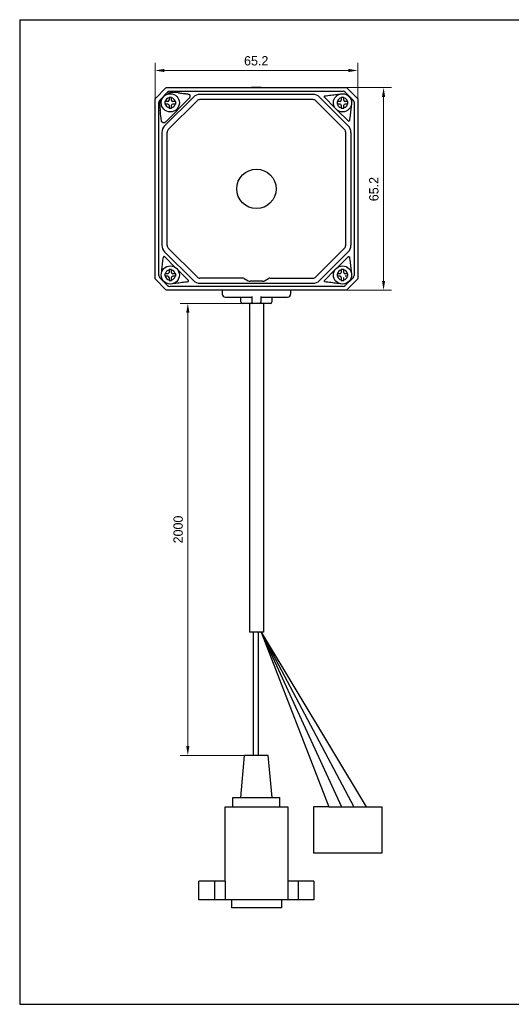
# Model space of a CAD drawing. Header units: millimetres. Extents: x -449 to -103, y -80 to 237.
# Tile 1 of 3: x -449 to -291, y -80 to 237. Entities that reach past the tile are written whole.
import ezdxf

# ---------------------------------------------------------------- set-up
doc = ezdxf.new("R2010")
doc.units = ezdxf.units.MM
doc.header["$LTSCALE"] = 16.335
doc.header["$PDMODE"] = 3
doc.header["$PDSIZE"] = 8
doc.layers.get('0').update_dxf_attribs({"linetype": 'CONTINUOUS'})
doc.layers.get('Defpoints').update_dxf_attribs({"linetype": 'CONTINUOUS'})
doc.layers.add('20_ALL_FEATURES', color=7, linetype='CONTINUOUS')
doc.layers.add('51__DRAFT_DIMS', color=7, linetype='CONTINUOUS')
doc.styles.add('尺寸值（小）', font='兰亭黑 GBK.TTF', dxfattribs={"height": 3})
doc.dimstyles.new('1直线标注', dxfattribs={"dimtxt": 3, "dimasz": 3, "dimexe": 2.5, "dimexo": 0, "dimtad": 1, "dimdec": 1, "dimdsep": 46, "dimtxsty": '尺寸值（小）', "dimblk": '_FILLED', "dimcen": 0, "dimclrd": 8, "dimclre": 8, "dimclrt": 7, "dimadec": 0, "dimazin": 0, "dimtp": 0.001, "dimtm": 0.001, "dimtfac": 1, "dimtdec": 1, "dimtmove": 0, "dimatfit": 0, "dimldrblk": '_FILLED', "dimfxl": 1, "dimtolj": 1, "dimlwd": 15, "dimlwe": 15, "dimarcsym": 0})

# ---------------------------------------------------------------- blocks, each defined once
blk = doc.blocks.new('_FILLED')
at = {"color": 0, "linetype": 'ByBlock'}
blk.add_solid([(0, 0), (-1, 0.17), (-1, -0.17)], dxfattribs=at)
blk = doc.blocks.new('*D56')
at = {"layer": '51__DRAFT_DIMS', "color": 8, "lineweight": 15}
for p, q in [((-405.64, 211.3), (-405.64, 222.91)), ((-340.44, 211.3), (-340.44, 222.91)), ((-402.64, 220.41), (-343.44, 220.41))]:
    blk.add_line(p, q, dxfattribs=at)
at = {"layer": 'Defpoints', "color": 0}
for p in [(-340.44, 220.41), (-405.64, 211.3), (-340.44, 211.3)]:
    blk.add_point(p, dxfattribs=at)
at = {"layer": '51__DRAFT_DIMS', "color": 8, "linetype": 'ByBlock', "lineweight": 15, "xscale": 3, "yscale": 3, "zscale": 3, "rotation": 180}
blk.add_blockref('_FILLED', (-405.64, 220.41), dxfattribs=at)
at = {"layer": '51__DRAFT_DIMS', "color": 8, "linetype": 'ByBlock', "lineweight": 15, "xscale": 3, "yscale": 3, "zscale": 3}
blk.add_blockref('_FILLED', (-340.44, 220.41), dxfattribs=at)
at = {"layer": '51__DRAFT_DIMS', "color": 7, "insert": (-373.1, 225.03), "char_height": 3, "attachment_point": 2, "line_spacing_factor": 0.9, "style": '尺寸值（小）'}
blk.add_mtext('\\A1;65.2', dxfattribs=at)
blk = doc.blocks.new('*D57')
at = {"layer": '51__DRAFT_DIMS', "color": 8, "lineweight": 15}
for p, q in [((-344.04, 214.9), (-329.64, 214.9)), ((-332.14, 211.9), (-332.14, 152.7)), ((-344.04, 149.7), (-329.64, 149.7))]:
    blk.add_line(p, q, dxfattribs=at)
at = {"layer": 'Defpoints', "color": 0}
for p in [(-344.04, 214.9), (-344.04, 149.7), (-332.14, 149.7)]:
    blk.add_point(p, dxfattribs=at)
at = {"layer": '51__DRAFT_DIMS', "color": 8, "linetype": 'ByBlock', "lineweight": 15, "xscale": 3, "yscale": 3, "zscale": 3}
for p, rotation in [((-332.14, 214.9), 90), ((-332.14, 149.7), 270)]:
    blk.add_blockref('_FILLED', p, dxfattribs=dict(at, rotation=rotation))
at = {"layer": '51__DRAFT_DIMS', "color": 7, "insert": (-336.77, 182.23), "char_height": 3, "attachment_point": 2, "rotation": 90, "line_spacing_factor": 0.9, "style": '尺寸值（小）'}
blk.add_mtext('\\A1;65.2', dxfattribs=at)
blk = doc.blocks.new('*D64')
at = {"layer": '51__DRAFT_DIMS', "color": 8, "lineweight": 15}
for p, q in [((-377.54, 145.45), (-397.59, 145.45)), ((-395.09, 142.45), (-395.09, 2.95)), ((-376.83, -0.05), (-397.59, -0.05))]:
    blk.add_line(p, q, dxfattribs=at)
at = {"layer": 'Defpoints', "color": 0}
for p in [(-377.54, 145.45), (-395.09, -0.05), (-376.83, -0.05)]:
    blk.add_point(p, dxfattribs=at)
at = {"layer": '51__DRAFT_DIMS', "color": 8, "linetype": 'ByBlock', "lineweight": 15, "xscale": 3, "yscale": 3, "zscale": 3}
for p, rotation in [((-395.09, 145.45), 90), ((-395.09, -0.05), 270)]:
    blk.add_blockref('_FILLED', p, dxfattribs=dict(at, rotation=rotation))
at = {"layer": '51__DRAFT_DIMS', "color": 7, "insert": (-399.71, 72.67), "char_height": 3, "attachment_point": 2, "rotation": 90, "line_spacing_factor": 0.9, "style": '尺寸值（小）'}
blk.add_mtext('\\A1;2000', dxfattribs=at)

msp = doc.modelspace()

# ---------------------------------------------------------------- linework, layer by layer
for p, q in [((-449.15558, 236.75179), (-449.15558, -80.14926)), ((-449.15558, 236.75179), (-102.828, 236.75179)), ((-370.78627, 39.60582), (-375.28627, 39.60582)), ((-374.08519, 39.60582), (-374.08519, -0.04817)), ((-372.46508, 39.60582), (-372.46508, -0.04817)), ((-371.50898, 39.60582), (-349.71286, -16.54817)), ((-371.50898, 39.60582), (-345.71286, -16.54817)), ((-371.50898, 39.60582), (-341.71286, -16.54817)), ((-371.50898, 39.60582), (-337.71286, -16.54817)), ((-349.71286, -16.54817), (-354.71286, -16.54817)), ((-354.71286, -16.54817), (-354.71286, -31.54817)), ((-349.71286, -16.54817), (-345.71286, -16.54817)), ((-345.71286, -16.54817), (-341.71286, -16.54817)), ((-341.71286, -16.54817), (-337.71286, -16.54817)), ((-337.71286, -16.54817), (-332.71286, -16.54817)), ((-332.71286, -16.54817), (-332.71286, -31.54817)), ((-332.71286, -31.54817), (-354.71286, -31.54817)), ((-449.15558, -80.14926), (-102.828, -80.14926))]:
    msp.add_line(p, q)
at = {"layer": '20_ALL_FEATURES'}
for p, q in [((-405.63627, 211.30183), (-402.03627, 214.90183)), ((-401.62665, 213.40652), (-404.14096, 210.89221)), ((-402.03627, 214.90183), (-344.03627, 214.90183)), ((-401.60951, 212.79344), (-401.56293, 212.84002)), ((-400.92213, 213.69834), (-345.15042, 213.69834)), ((-354.87645, 212.70184), (-391.19609, 212.70184)), ((-341.93159, 210.89221), (-344.4459, 213.40652)), ((-344.03627, 214.90183), (-340.43627, 211.30183)), ((-405.63627, 153.30183), (-405.63627, 211.30183)), ((-404.43278, 154.41598), (-404.43278, 210.18769)), ((-403.57446, 210.82849), (-403.52788, 210.87507)), ((-402.55936, 202.5788), (-393.31313, 211.82501)), ((-401.53628, 210.40182), (-402.48503, 210.4018)), ((-401.53627, 209.60182), (-402.48501, 209.6018)), ((-402.29231, 203.76064), (-394.49827, 211.55849)), ((-392.12737, 210.651), (-401.38544, 201.39293)), ((-401.1363, 211.75058), (-401.13629, 210.80183)), ((-401.13626, 209.20183), (-401.13624, 208.25308)), ((-400.59313, 211.75127), (-400.7363, 211.75134)), ((-400.33629, 210.80184), (-400.3363, 211.75059)), ((-400.33624, 208.25309), (-400.33626, 209.20184)), ((-398.98753, 210.40187), (-399.93628, 210.40185)), ((-398.98752, 209.60187), (-399.93627, 209.60185)), ((-354.868, 211.03325), (-391.20454, 211.03325)), ((-344.6871, 201.39293), (-353.94517, 210.651)), ((-352.7593, 211.82492), (-343.5131, 202.57869)), ((-347.77986, 208.39419), (-351.17857, 211.79474)), ((-346.13628, 210.40182), (-347.08503, 210.4018)), ((-346.13627, 209.60182), (-347.08501, 209.6018)), ((-345.7363, 211.75058), (-345.73629, 210.80183)), ((-345.73626, 209.20183), (-345.73624, 208.25308)), ((-345.19313, 211.75127), (-345.3363, 211.75134)), ((-344.93629, 210.80184), (-344.9363, 211.75059)), ((-344.93624, 208.25309), (-344.93626, 209.20184)), ((-343.58753, 210.40187), (-344.53628, 210.40185)), ((-343.58752, 209.60187), (-344.53627, 209.60185)), ((-341.63976, 210.18769), (-341.63976, 154.41598)), ((-340.43627, 211.30183), (-340.43627, 153.30183)), ((-400.87942, 208.2524), (-400.73624, 208.25232)), ((-343.54381, 204.15598), (-346.94496, 207.55893)), ((-345.47942, 208.2524), (-345.33624, 208.25232)), ((-403.43628, 200.46165), (-403.43628, 164.14201)), ((-401.76769, 164.13357), (-401.76769, 200.4701)), ((-344.30485, 164.13357), (-344.30485, 200.4701)), ((-342.63623, 200.46165), (-342.63625, 164.14187)), ((-393.31326, 152.77876), (-402.55944, 162.02497)), ((-401.38544, 163.21073), (-392.12737, 153.95266)), ((-353.94517, 153.95266), (-344.6871, 163.21073)), ((-343.51319, 162.02486), (-352.75942, 152.77866)), ((-402.52874, 160.44769), (-399.12759, 157.04473)), ((-346.94496, 157.04473), (-343.54382, 160.4477)), ((-401.1363, 156.35058), (-401.13629, 155.40183)), ((-400.59313, 156.35127), (-400.7363, 156.35134)), ((-400.33629, 155.40184), (-400.3363, 156.35059)), ((-398.29269, 156.20947), (-394.89398, 152.80893)), ((-351.17858, 152.80894), (-347.77986, 156.20947)), ((-345.7363, 156.35058), (-345.73629, 155.40183)), ((-345.19313, 156.35127), (-345.3363, 156.35134)), ((-344.93629, 155.40184), (-344.9363, 156.35059)), ((-402.03627, 149.70183), (-405.63627, 153.30183)), ((-404.14096, 153.71146), (-401.62665, 151.19715)), ((-401.53628, 155.00182), (-402.48503, 155.0018)), ((-401.53627, 154.20182), (-402.48501, 154.2018)), ((-401.13626, 153.80183), (-401.13624, 152.85308)), ((-400.87942, 152.8524), (-400.73624, 152.85232)), ((-400.33624, 152.85309), (-400.33626, 153.80184)), ((-398.98753, 155.00187), (-399.93628, 155.00185)), ((-398.98752, 154.20187), (-399.93627, 154.20185)), ((-377.3112, 153.57041), (-391.20454, 153.57041)), ((-376.96389, 153.47735), (-375.69587, 152.74526)), ((-371.02922, 152.57041), (-375.04333, 152.57041)), ((-370.37668, 152.74526), (-369.10865, 153.47735)), ((-368.76135, 153.57041), (-354.868, 153.57041)), ((-346.13628, 155.00182), (-347.08503, 155.0018)), ((-346.13627, 154.20182), (-347.08501, 154.2018)), ((-345.73626, 153.80183), (-345.73624, 152.85308)), ((-345.47942, 152.8524), (-345.33624, 152.85232)), ((-344.93624, 152.85309), (-344.93626, 153.80184)), ((-343.58753, 155.00187), (-344.53628, 155.00185)), ((-343.58752, 154.20187), (-344.53627, 154.20185)), ((-344.4459, 151.19715), (-341.93159, 153.71146)), ((-340.43627, 153.30183), (-344.03627, 149.70183)), ((-344.03627, 149.70183), (-402.03627, 149.70183)), ((-345.15042, 150.90533), (-400.92213, 150.90532)), ((-391.19609, 151.90183), (-354.87645, 151.90183)), ((-384.03627, 149.70183), (-384.03627, 148.45183)), ((-362.03627, 149.70183), (-362.03627, 148.45183)), ((-383.03627, 147.45183), (-374.53627, 147.45183)), ((-378.03627, 145.95183), (-378.03627, 147.45183)), ((-374.53627, 147.62289), (-374.53627, 145.95183)), ((-371.53627, 145.95183), (-371.53627, 147.62289)), ((-371.53627, 147.45183), (-363.03627, 147.45183)), ((-368.03627, 147.45183), (-368.03627, 145.95183)), ((-368.53627, 145.45183), (-377.53627, 145.45183)), ((-375.28627, 145.45183), (-375.28627, 125.45183)), ((-370.78627, 145.45183), (-370.78627, 125.45183)), ((-375.28627, 125.45183), (-375.28627, 39.60582)), ((-370.78627, 125.45183), (-370.78627, 39.60582)), ((-378.06396, -13.54817), (-376.87458, -0.04817)), ((-369.19728, -0.04817), (-376.87458, -0.04817)), ((-368.0079, -13.54817), (-369.19728, -0.04817)), ((-380.58854, -13.54817), (-365.48332, -13.54817)), ((-380.58854, -16.54817), (-380.58854, -13.54817)), ((-365.48332, -16.54817), (-365.48332, -13.54817)), ((-383.10607, -16.54817), (-362.96579, -16.54817)), ((-383.10607, -40.54817), (-383.10607, -16.54817)), ((-362.96579, -16.54817), (-362.96579, -46.54817)), ((-391.52504, -46.54817), (-391.52504, -40.54817)), ((-382.98993, -40.54817), (-391.52491, -40.54817)), ((-386.48984, -40.54817), (-386.48984, -46.54817)), ((-382.98993, -46.54817), (-382.98993, -40.54817)), ((-354.52571, -40.54817), (-362.96579, -40.54817)), ((-359.49051, -46.54817), (-359.49051, -40.54817)), ((-354.52571, -40.54817), (-354.52571, -46.54817)), ((-354.52571, -46.54817), (-391.52504, -46.54817)), ((-381.07093, -46.54817), (-381.07093, -49.04817)), ((-364.97981, -46.54817), (-364.97981, -49.04817)), ((-364.97981, -49.04817), (-381.07093, -49.04817))]:
    msp.add_line(p, q, dxfattribs=at)
for centre, radius in [((-400.73627, 210.00183), 2.925), ((-345.33627, 210.00183), 2.925), ((-373.03645, 182.30186), 6.33822), ((-400.73627, 154.60183), 2.925), ((-345.33627, 154.60183), 2.925)]:
    msp.add_circle(centre, radius, dxfattribs=at)
for centre, radius, start, end in [((-400.92213, 212.702), 0.99635, 89.9999999, 135.0000001), ((-408.86659, 113.45449), 100.3445, 83.9077941, 84.3564624), ((-391.19593, 209.70737), 2.99452, 90.0031861, 134.9941268), ((-373.03627, 176.08304), 38.85, 87.7109416, 92.2890584), ((-354.87662, 209.70737), 2.99452, 45.003177, 89.9941261), ((-345.15042, 212.702), 0.99635, 44.9999999, 90.0000001), ((-403.43644, 210.18769), 0.99635, 134.9999999, 180), ((-297.36656, 210.0037), 105.11923, 179.7830126, 180.2190578), ((-400.73627, 210.00183), 1.675, 103.8171137, 166.1849567), ((-400.73627, 210.00183), 1.675, 193.8171137, 256.1849567), ((-401.53629, 210.80182), 0.4, 270.0010352, 0.0010352), ((-401.53626, 209.20182), 0.4, 0.0010352, 90.0010352), ((-400.7698, 125.05193), 86.69942, 89.9778617, 90.2422046), ((-400.65997, 137.76869), 73.9826, 89.7493341, 89.9482336), ((-400.73627, 210.00183), 1.675, 13.8171137, 76.1849567), ((-399.93629, 210.80185), 0.4, 180.0010352, 270.0010352), ((-399.93626, 209.20185), 0.4, 90.0010352, 180.0010352), ((-400.73627, 210.00183), 1.675, 283.8171137, 346.1849567), ((-504.10599, 209.99997), 105.11923, 359.7830126, 0.2190578), ((-391.20113, 209.71993), 1.31333, 90.1489062, 134.8511076), ((-354.87293, 209.71627), 1.31701, 45.2144291, 89.7855565), ((-351.00148, 211.9714), 0.2501, 98.0753658, 224.9311464), ((-241.96656, 210.0037), 105.11923, 179.7830126, 180.2190578), ((-345.33627, 210.00183), 1.675, 103.8171137, 166.1849567), ((-345.33627, 210.00183), 1.675, 193.8171137, 256.1849567), ((-346.13629, 210.80182), 0.4, 270.0010352, 0.0010352), ((-346.13626, 209.20182), 0.4, 0.0010352, 90.0010352), ((-345.3698, 125.05193), 86.69942, 89.9778617, 90.2422046), ((-345.25997, 137.76869), 73.9826, 89.7493341, 89.9482336), ((-345.33627, 210.00183), 1.675, 13.8171137, 76.1849567), ((-344.53629, 210.80185), 0.4, 180.0010352, 270.0010352), ((-344.53626, 209.20185), 0.4, 90.0010352, 180.0010352), ((-345.33627, 210.00183), 1.675, 283.8171137, 346.1849567), ((-448.70599, 209.99997), 105.11923, 359.7830126, 0.2190578), ((-342.63611, 210.18769), 0.99635, 0, 45.0000001), ((-304.62075, 218.08901), 99.91053, 185.6432631, 186.0937707), ((-400.81257, 282.23497), 73.9826, 269.7493342, 269.9482337), ((-400.70274, 294.95174), 86.69942, 269.9778617, 270.2422046), ((-345.41257, 282.23497), 73.9826, 269.7493342, 269.9482337), ((-345.30274, 294.95174), 86.69942, 269.9778617, 270.2422046), ((-343.36706, 204.33244), 0.24979, 224.9530159, 351.9821552), ((-400.44181, 200.46149), 2.99452, 135.0031842, 179.9941367), ((-400.45443, 200.46671), 1.31327, 135.1478767, 179.8521525), ((-345.61761, 200.46692), 1.31276, 0.1386647, 44.861305), ((-345.63073, 200.46149), 2.99452, 0.003174, 44.9941367), ((-400.44181, 164.14218), 2.99452, 180.0031739, 224.9943404), ((-400.45459, 164.13689), 1.31311, 180.1449225, 224.8550472), ((-345.61853, 164.13713), 1.31368, 315.1553391, 359.84469), ((-345.63073, 164.14218), 2.99452, 315.002981, 359.9941372), ((-402.70549, 160.27123), 0.24979, 44.9530035, 171.982167), ((-400.73627, 154.60183), 1.675, 103.8171137, 166.1849567), ((-401.53629, 155.40182), 0.4, 270.0010352, 0.0010352), ((-400.7698, 69.65193), 86.69942, 89.9778617, 90.2422046), ((-400.65997, 82.36869), 73.9826, 89.7493341, 89.9482336), ((-400.73627, 154.60183), 1.675, 13.8171137, 76.1849567), ((-399.93629, 155.40185), 0.4, 180.0010352, 270.0010352), ((-345.33627, 154.60183), 1.675, 103.8171137, 166.1849567), ((-346.13629, 155.40182), 0.4, 270.0010352, 0.0010352), ((-345.3698, 69.65193), 86.69942, 89.9778617, 90.2422046), ((-345.25997, 82.36869), 73.9826, 89.7493341, 89.9482336), ((-345.33627, 154.60183), 1.675, 13.8171137, 76.1849567), ((-344.53629, 155.40185), 0.4, 180.0010352, 270.0010352), ((-403.43644, 154.41598), 0.99635, 180, 225.0000001), ((-297.36656, 154.6037), 105.11923, 179.7830126, 180.2190578), ((-400.73627, 154.60183), 1.675, 193.8171137, 256.1849567), ((-401.53626, 153.80182), 0.4, 0.0010352, 90.0010352), ((-400.81257, 226.83497), 73.9826, 269.7493342, 269.9482337), ((-400.70274, 239.55174), 86.69942, 269.9778617, 270.2422046), ((-399.93626, 153.80185), 0.4, 90.0010352, 180.0010352), ((-400.73627, 154.60183), 1.675, 283.8171137, 346.1849567), ((-504.10599, 154.59997), 105.11923, 359.7830126, 0.2190578), ((-395.07107, 152.63227), 0.2501, 278.0753714, 44.9311475), ((-391.19593, 154.89629), 2.99452, 225.002766, 269.9941262), ((-391.20128, 154.88336), 1.31295, 225.1421723, 269.8578134), ((-377.3112, 152.87579), 0.69462, 60.0002382, 89.9997622), ((-375.04333, 153.87551), 1.30509, 240.0001104, 269.9998725), ((-371.02922, 153.8755), 1.30509, 270.0001257, 299.9998922), ((-368.76135, 152.87579), 0.69462, 90.0002377, 119.9997619), ((-354.87662, 154.89629), 2.99452, 270.0031866, 314.9941209), ((-354.87163, 154.88425), 1.31384, 270.1580499, 314.841964), ((-351.00147, 152.63231), 0.25012, 135.0767014, 261.9240805), ((-241.96656, 154.6037), 105.11923, 179.7830126, 180.2190578), ((-345.33627, 154.60183), 1.675, 193.8171137, 256.1849567), ((-346.13626, 153.80182), 0.4, 0.0010352, 90.0010352), ((-345.41257, 226.83497), 73.9826, 269.7493342, 269.9482337), ((-345.30274, 239.55174), 86.69942, 269.9778617, 270.2422046), ((-345.33627, 154.60183), 1.675, 283.8171137, 346.1849567), ((-448.70599, 154.59997), 105.11923, 359.7830126, 0.2190578), ((-342.63611, 154.41598), 0.99635, 314.9999999, 0), ((-400.92213, 151.90167), 0.99635, 224.9999999, 270), ((-345.15042, 151.90167), 0.99635, 270, 315.0000001), ((-383.03627, 148.45183), 1, 180, 270), ((-377.53627, 145.95183), 0.5, 180, 270), ((-374.03627, 145.95183), 0.5, 180, 270), ((-372.03627, 145.95183), 0.5, 270, 0), ((-368.53627, 145.95183), 0.5, 270, 0), ((-363.03627, 148.45183), 1, 270, 0)]:
    msp.add_arc(centre, radius, start, end, dxfattribs=at)
for points, knots in [([(-400.00847, 213.35728), (-400.14234, 213.35828), (-400.34497, 213.34071), (-400.61152, 213.28917), (-400.81228, 213.23588), (-401.01123, 213.16798), (-401.17353, 213.09763), (-401.30017, 213.0317), (-401.42412, 212.95762), (-401.5115, 212.89131), (-401.56293, 212.84002)], [0, 0, 0, 0, 0.240473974, 0.3632466, 0.487507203, 0.613247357, 0.740547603, 0.804824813, 0.869538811, 1, 1, 1, 1]), ([(-398.9988, 213.31262), (-399.08225, 213.32088), (-399.2498, 213.33405), (-399.58638, 213.35091), (-399.83953, 213.35592), (-400.00847, 213.35728)], [0, 0, 0, 0, 0.248828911, 0.498632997, 1, 1, 1, 1]), ([(-398.21714, 213.23228), (-397.94755, 213.20319), (-397.40682, 213.14252), (-396.73021, 213.06214), (-396.18643, 212.99452), (-395.77648, 212.94201), (-395.36518, 212.88735), (-395.09064, 212.84933), (-394.95313, 212.83006)], [0, 0, 0, 0, 0.247339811, 0.496337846, 0.621522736, 0.747183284, 0.873340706, 1, 1, 1, 1]), ([(-394.95331, 212.83024), (-394.89576, 212.8222), (-394.78293, 212.79321), (-394.62871, 212.71385), (-394.4953, 212.60463), (-394.42493, 212.51357), (-394.39533, 212.46478)], [0, 0, 0, 0, 0.253500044, 0.503069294, 0.751064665, 1, 1, 1, 1]), ([(-394.49827, 211.55848), (-394.48323, 211.57378), (-394.45426, 211.60544), (-394.41527, 211.65656), (-394.38098, 211.71069), (-394.34211, 211.78596), (-394.3064, 211.88493), (-394.28476, 212.00767), (-394.28393, 212.13017), (-394.29967, 212.22972), (-394.32134, 212.30603), (-394.34179, 212.36123), (-394.36628, 212.41433), (-394.38537, 212.44818), (-394.39533, 212.46478)], [0, 0, 0, 0, 0.065477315, 0.130843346, 0.19599506, 0.260835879, 0.389150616, 0.515443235, 0.639514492, 0.761413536, 0.821666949, 0.881481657, 0.940904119, 1, 1, 1, 1]), ([(-351.03661, 212.21902), (-350.38659, 212.31078), (-349.08544, 212.48566), (-347.78164, 212.64005), (-347.12904, 212.71003)], [0, 0, 0, 0, 0.500045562, 1, 1, 1, 1]), ([(-347.12904, 212.71003), (-346.99509, 212.72439), (-346.7255, 212.74361), (-346.45554, 212.75316), (-346.32019, 212.75638)], [0, 0, 0, 0, 0.498757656, 1, 1, 1, 1]), ([(-404.09172, 209.27403), (-404.09189, 209.30716), (-404.09095, 209.3737), (-404.08281, 209.50749), (-404.06258, 209.67566), (-404.02359, 209.87707), (-403.97034, 210.07782), (-403.90232, 210.27673), (-403.83217, 210.43914), (-403.7661, 210.56567), (-403.71051, 210.65846), (-403.64786, 210.74747), (-403.60026, 210.80274), (-403.57446, 210.82849)], [0, 0, 0, 0, 0.059491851, 0.119447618, 0.240601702, 0.363323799, 0.487535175, 0.613231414, 0.740476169, 0.80473662, 0.86943231, 0.934554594, 1, 1, 1, 1]), ([(-404.09172, 209.27403), (-404.09036, 209.10509), (-404.08535, 208.85195), (-404.06849, 208.51537), (-404.05531, 208.34782), (-404.04705, 208.26437)], [0, 0, 0, 0, 0.501367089, 0.751171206, 1, 1, 1, 1]), ([(-403.56398, 204.21493), (-403.58327, 204.35261), (-403.62129, 204.6275), (-403.6761, 205.0393), (-403.7287, 205.44975), (-403.79636, 205.9942), (-403.87688, 206.67162), (-403.93761, 207.213), (-403.96673, 207.48291)], [0, 0, 0, 0, 0.126659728, 0.252822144, 0.37848511, 0.503669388, 0.752667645, 1, 1, 1, 1]), ([(-342.62808, 208.20909), (-342.69812, 207.55583), (-342.85268, 206.25072), (-343.02776, 204.94826), (-343.11964, 204.29759)], [0, 0, 0, 0, 0.499954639, 1, 1, 1, 1]), ([(-342.58173, 209.01791), (-342.58494, 208.88257), (-342.5945, 208.61261), (-342.61372, 208.34304), (-342.62808, 208.20909)], [0, 0, 0, 0, 0.501241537, 1, 1, 1, 1]), ([(-403.20143, 203.65885), (-403.24981, 203.68858), (-403.3176, 203.74156), (-403.39447, 203.82521), (-403.44482, 203.89404), (-403.48771, 203.96803), (-403.52233, 204.04676), (-403.54854, 204.12937), (-403.56009, 204.18629), (-403.56416, 204.21512)], [0, 0, 0, 0, 0.248629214, 0.372635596, 0.496738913, 0.621210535, 0.746343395, 0.872538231, 1, 1, 1, 1]), ([(-402.29227, 203.76059), (-402.32269, 203.73023), (-402.37243, 203.68863), (-402.44484, 203.64258), (-402.52049, 203.60373), (-402.61984, 203.56798), (-402.72303, 203.54994), (-402.80537, 203.54624), (-402.86636, 203.54845), (-402.92643, 203.55566), (-403.00444, 203.57156), (-403.09828, 203.60236), (-403.16828, 203.63843), (-403.20143, 203.65885)], [0, 0, 0, 0, 0.130758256, 0.1959306, 0.260779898, 0.389118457, 0.515420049, 0.577785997, 0.639595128, 0.700850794, 0.761584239, 0.881564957, 1, 1, 1, 1]), ([(-403.44447, 156.39458), (-403.37442, 157.04784), (-403.21986, 158.35295), (-403.04478, 159.65541), (-402.9529, 160.30608)], [0, 0, 0, 0, 0.499954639, 1, 1, 1, 1]), ([(-343.54382, 160.4477), (-343.52762, 160.46403), (-343.49036, 160.49221), (-343.42526, 160.51748), (-343.36716, 160.52291), (-343.32128, 160.51761), (-343.27656, 160.50606), (-343.22431, 160.48014), (-343.18118, 160.44088), (-343.15417, 160.40341), (-343.13257, 160.3626), (-343.12293, 160.32884), (-343.11967, 160.30607)], [0, 0, 0, 0, 0.12491597, 0.249841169, 0.374767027, 0.437380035, 0.499992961, 0.624918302, 0.749843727, 0.812456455, 0.87506981, 1, 1, 1, 1]), ([(-343.11964, 160.30608), (-343.02777, 159.65541), (-342.85268, 158.35295), (-342.69812, 157.04784), (-342.62808, 156.39458)], [0, 0, 0, 0, 0.500045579, 1, 1, 1, 1]), ([(-403.49082, 155.58575), (-403.4876, 155.7211), (-403.47805, 155.99105), (-403.45883, 156.26063), (-403.44447, 156.39458)], [0, 0, 0, 0, 0.501241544, 1, 1, 1, 1]), ([(-342.62808, 156.39458), (-342.61372, 156.26063), (-342.5945, 155.99105), (-342.58494, 155.7211), (-342.58173, 155.58575)], [0, 0, 0, 0, 0.498757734, 1, 1, 1, 1]), ([(-395.03593, 152.38465), (-395.68595, 152.29289), (-396.98711, 152.11801), (-398.2909, 151.96362), (-398.94351, 151.89364)], [0, 0, 0, 0, 0.500045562, 1, 1, 1, 1]), ([(-347.12904, 151.89364), (-347.78164, 151.96362), (-349.08544, 152.11801), (-350.38659, 152.29288), (-351.03661, 152.38465)], [0, 0, 0, 0, 0.499954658, 1, 1, 1, 1]), ([(-398.94351, 151.89364), (-399.07746, 151.87928), (-399.34704, 151.86006), (-399.617, 151.8505), (-399.75235, 151.84729)], [0, 0, 0, 0, 0.498757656, 1, 1, 1, 1]), ([(-346.32019, 151.84729), (-346.45554, 151.8505), (-346.7255, 151.86006), (-346.99509, 151.87928), (-347.12904, 151.89364)], [0, 0, 0, 0, 0.501241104, 1, 1, 1, 1])]:
    msp.add_open_spline(points, degree=3, knots=knots, dxfattribs=at)

# ---------------------------------------------------------------- dimensions: what is measured, and where the dimension line sits
at = {"layer": '51__DRAFT_DIMS'}
dim = msp.add_linear_dim(base=(-340.43627, 220.40965), p1=(-405.63627, 211.30183), p2=(-340.43627, 211.30183), dimstyle='1直线标注', dxfattribs=at)
dim.commit()
dim.dimension.update_dxf_attribs({"geometry": '*D56', "text_midpoint": (-373.10364, 220.40965), "dimtype": 160})
dim = msp.add_linear_dim(base=(-332.14447, 149.70183), p1=(-344.03627, 214.90183), p2=(-344.03627, 149.70183), angle=270, dimstyle='1直线标注', dxfattribs=at)
dim.commit()
dim.dimension.update_dxf_attribs({"geometry": '*D57', "text_midpoint": (-332.14447, 182.23445), "dimtype": 160})
dim = msp.add_linear_dim(base=(-395.087, -0.04817), p1=(-377.53627, 145.45183), p2=(-376.8349, -0.04817), angle=270, text='2000', dimstyle='1直线标注', dxfattribs=at)
dim.commit()
dim.dimension.update_dxf_attribs({"geometry": '*D64', "text_midpoint": (-395.087, 72.6696), "dimtype": 160})

doc.saveas('drawing.dxf')
